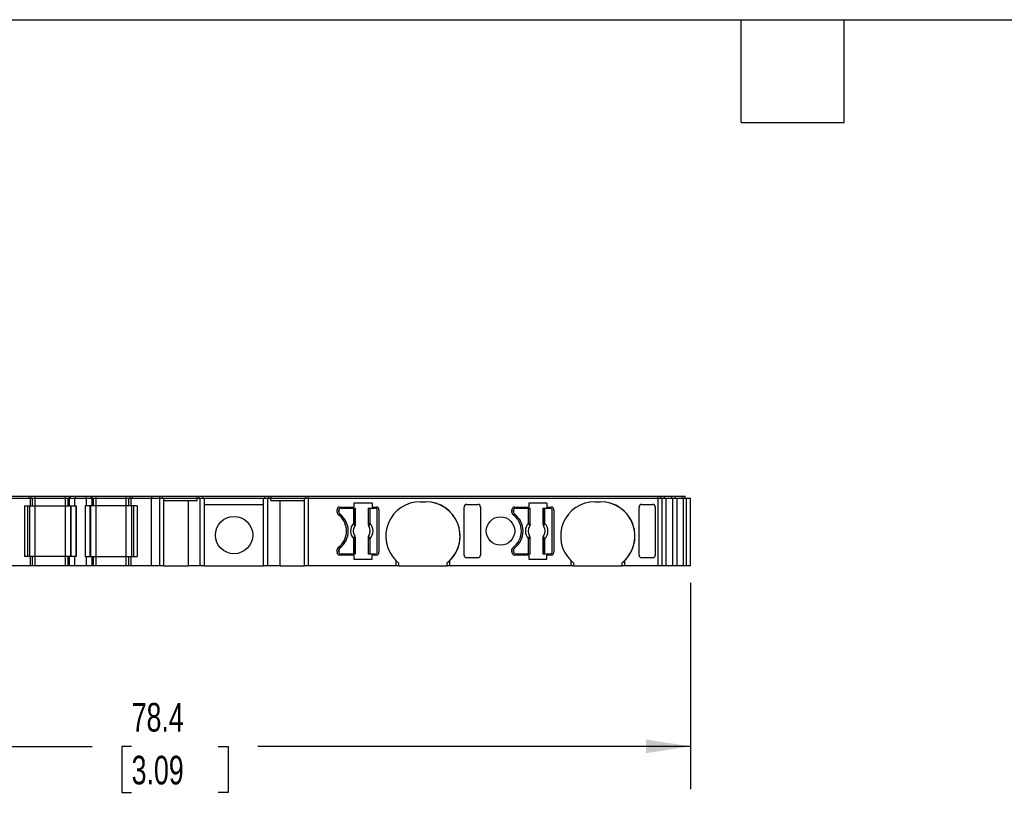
# Model space of a CAD drawing. Header units: millimetres. Extents: x 6 to 273, y 6 to 210.
# Tile 3 of 6: x 83 to 155, y 152 to 210. Entities that reach past the tile are written whole.
import ezdxf

# ---------------------------------------------------------------- set-up
doc = ezdxf.new("R2010")
doc.units = ezdxf.units.MM
doc.linetypes.add('SLD-Solid', pattern=[0])
doc.layers.add('DIMENSIONS', color=140, linetype='SLD-Solid', lineweight=25)
doc.layers.add('TEXT', color=140, linetype='SLD-Solid', lineweight=25)
doc.styles.add('SLDTEXTSTYLE0', font='TXT', dxfattribs={"width": 0.7})
doc.dimstyles.new('SLDDIMSTYLE0', dxfattribs={"dimtxt": 2.158008, "dimasz": 3.302, "dimexe": 0, "dimexo": 0.0625, "dimgap": 0.539502, "dimtad": 0, "dimtih": 1, "dimtoh": 1, "dimrnd": 1e-09, "dimzin": 12, "dimdsep": 46, "dimtxsty": 'SLDTEXTSTYLE0', "dimsah": 1, "dimcen": 0.09, "dimadec": 0, "dimazin": 3, "dimtfac": 1, "dimtofl": 0, "dimtmove": 0, "dimatfit": 3, "dimfxl": 0, "dimfrac": 2, "dimtolj": 1, "dimtzin": 12, "dimarcsym": 0})

# ---------------------------------------------------------------- blocks, each defined once
blk = doc.blocks.new('_D_4')
at = {"layer": 'DIMENSIONS'}
for p, q in [((53.798, 167.837), (53.798, 152.565)), ((132.161, 167.837), (132.161, 152.565)), ((53.798, 155.74), (87.872, 155.74)), ((90.795, 155.74), (90.071, 155.74)), ((90.071, 155.74), (90.071, 152.31)), ((97.208, 155.74), (97.933, 155.74)), ((97.933, 155.74), (97.933, 152.31)), ((132.161, 155.74), (100.132, 155.74)), ((90.071, 152.31), (90.795, 152.31)), ((97.933, 152.31), (97.208, 152.31))]:
    blk.add_line(p, q, dxfattribs=at)
for points in [[(53.798, 155.74), (57.1, 155.232), (57.1, 156.248)], [(132.161, 155.74), (128.859, 156.248), (128.859, 155.232)]]:
    blk.add_solid(points, dxfattribs=at)
at = {"layer": 'DIMENSIONS', "char_height": 2.1167, "attachment_point": 1, "style": 'SLDTEXTSTYLE0'}
for s, insert in [('78.4', (90.795, 158.952)), ('3.09', (90.795, 155.039))]:
    blk.add_mtext(s, dxfattribs=dict(at, insert=insert))

msp = doc.modelspace()

# ---------------------------------------------------------------- linework, layer by layer
for p, q in [((81.764, 174.257), (83.209, 174.257)), ((83.209, 174.107), (83.209, 174.257)), ((83.209, 174.107), (83.209, 174.257)), ((83.209, 174.257), (83.209, 174.257)), ((83.209, 174.257), (83.365, 174.257)), ((83.365, 174.107), (83.365, 174.257)), ((83.365, 174.257), (83.665, 174.257)), ((83.665, 174.107), (83.665, 174.257)), ((83.665, 174.257), (85.898, 174.257)), ((85.898, 174.107), (85.898, 174.257)), ((85.898, 174.257), (86.198, 174.257)), ((86.198, 174.107), (86.198, 174.257)), ((86.198, 174.257), (86.257, 174.257)), ((86.257, 174.107), (86.257, 174.257)), ((86.257, 174.257), (86.639, 174.257)), ((86.639, 174.107), (86.639, 174.257)), ((86.639, 174.257), (87.424, 174.257)), ((87.424, 174.107), (87.424, 174.257)), ((87.424, 174.257), (87.807, 174.257)), ((87.807, 174.107), (87.807, 174.257)), ((87.807, 174.257), (87.865, 174.257)), ((87.865, 174.107), (87.865, 174.257)), ((87.865, 174.257), (88.165, 174.257)), ((88.165, 174.107), (88.165, 174.257)), ((88.165, 174.257), (90.398, 174.257)), ((90.398, 174.107), (90.398, 174.257)), ((90.398, 174.257), (90.698, 174.257)), ((90.698, 174.107), (90.698, 174.257)), ((90.698, 174.257), (90.854, 174.257)), ((90.854, 174.107), (90.854, 174.257)), ((90.854, 174.257), (92.3, 174.257)), ((90.854, 174.107), (90.854, 174.257)), ((90.854, 174.257), (90.854, 174.257)), ((92.3, 174.107), (92.3, 174.257)), ((92.3, 174.257), (92.875, 174.257)), ((92.875, 174.107), (92.875, 174.257)), ((92.875, 174.257), (93.075, 174.257)), ((93.075, 174.107), (93.075, 174.257)), ((93.075, 174.257), (95.634, 174.257)), ((95.634, 174.107), (95.634, 174.257)), ((95.634, 174.257), (95.803, 174.257)), ((95.803, 174.107), (95.803, 174.257)), ((95.803, 174.257), (96.099, 174.257)), ((96.099, 174.107), (96.099, 174.257)), ((96.099, 174.257), (100.648, 174.257)), ((100.648, 174.107), (100.648, 174.257)), ((100.648, 174.257), (100.945, 174.257)), ((100.945, 174.107), (100.945, 174.257)), ((100.945, 174.257), (101.114, 174.257)), ((101.114, 174.107), (101.114, 174.257)), ((101.114, 174.257), (103.675, 174.257)), ((103.675, 174.107), (103.675, 174.257)), ((103.675, 174.257), (103.875, 174.257)), ((103.875, 174.107), (103.875, 174.257)), ((103.875, 174.257), (129.76, 174.257)), ((129.76, 174.107), (129.76, 174.257)), ((129.76, 174.257), (129.953, 174.257)), ((129.953, 174.107), (129.953, 174.257)), ((129.953, 174.257), (130.236, 174.257)), ((130.236, 174.107), (130.236, 174.257)), ((130.236, 174.257), (130.765, 174.257)), ((130.765, 174.107), (130.765, 174.257)), ((130.765, 174.257), (131.038, 174.257)), ((131.038, 174.107), (131.038, 174.257)), ((131.038, 174.257), (131.565, 174.257)), ((131.565, 174.107), (131.565, 174.257)), ((131.565, 174.257), (131.754, 174.257)), ((131.754, 174.107), (131.754, 174.257)), ((131.754, 174.257), (131.761, 174.257)), ((131.761, 174.107), (131.761, 174.257)), ((81.808, 174.107), (83.309, 174.107)), ((82.865, 173.557), (83.309, 173.557)), ((82.865, 173.557), (82.865, 169.807)), ((83.109, 169.807), (83.109, 173.557)), ((83.109, 169.807), (83.109, 173.557)), ((83.265, 169.807), (83.265, 173.557)), ((83.309, 173.557), (83.309, 174.107)), ((83.309, 173.557), (83.309, 174.107)), ((83.309, 174.107), (83.309, 174.107)), ((83.309, 174.107), (83.465, 174.107)), ((83.309, 173.557), (83.309, 173.557)), ((83.309, 173.557), (83.465, 173.557)), ((83.465, 173.557), (83.465, 174.107)), ((83.465, 174.107), (83.665, 174.107)), ((83.465, 173.557), (83.665, 173.557)), ((83.665, 173.557), (83.665, 174.107)), ((83.665, 174.107), (85.898, 174.107)), ((83.665, 169.807), (83.665, 173.557)), ((83.665, 173.557), (85.898, 173.557)), ((85.898, 173.557), (85.898, 174.107)), ((85.898, 174.107), (86.098, 174.107)), ((85.898, 169.807), (85.898, 173.557)), ((85.898, 173.557), (86.098, 173.557)), ((86.098, 173.557), (86.098, 174.107)), ((86.098, 174.107), (86.186, 174.107)), ((86.098, 173.557), (86.186, 173.557)), ((86.186, 173.557), (86.186, 174.107)), ((86.186, 174.107), (86.598, 174.107)), ((86.186, 173.557), (86.598, 173.557)), ((86.298, 169.807), (86.298, 173.557)), ((86.327, 169.807), (86.327, 173.557)), ((86.598, 173.557), (86.598, 174.107)), ((86.598, 174.107), (87.465, 174.107)), ((86.598, 173.557), (86.698, 173.557)), ((86.681, 169.807), (86.681, 173.557)), ((86.698, 173.557), (86.698, 169.807)), ((87.365, 173.557), (87.365, 169.807)), ((87.465, 173.557), (87.365, 173.557)), ((87.382, 169.807), (87.382, 173.557)), ((87.465, 173.557), (87.465, 174.107)), ((87.465, 174.107), (87.877, 174.107)), ((87.877, 173.557), (87.465, 173.557)), ((87.736, 169.807), (87.736, 173.557)), ((87.765, 169.807), (87.765, 173.557)), ((87.877, 173.557), (87.877, 174.107)), ((87.877, 174.107), (87.965, 174.107)), ((87.965, 173.557), (87.877, 173.557)), ((87.965, 173.557), (87.965, 174.107)), ((87.965, 174.107), (88.165, 174.107)), ((88.165, 173.557), (87.965, 173.557)), ((88.165, 173.557), (88.165, 174.107)), ((88.165, 174.107), (90.398, 174.107)), ((88.165, 169.807), (88.165, 173.557)), ((90.398, 173.557), (88.165, 173.557)), ((90.398, 173.557), (90.398, 174.107)), ((90.398, 174.107), (90.598, 174.107)), ((90.398, 169.807), (90.398, 173.557)), ((90.598, 173.557), (90.398, 173.557)), ((90.598, 173.557), (90.598, 174.107)), ((90.598, 174.107), (90.754, 174.107)), ((90.754, 173.557), (90.598, 173.557)), ((90.754, 173.557), (90.754, 174.107)), ((90.754, 174.107), (92.255, 174.107)), ((90.754, 173.557), (90.754, 174.107)), ((90.754, 174.107), (90.754, 174.107)), ((91.198, 173.557), (90.754, 173.557)), ((90.754, 173.557), (90.754, 173.557)), ((90.798, 169.807), (90.798, 173.557)), ((90.954, 169.807), (90.954, 173.557)), ((90.954, 169.807), (90.954, 173.557)), ((91.198, 173.557), (91.198, 169.807)), ((92.255, 169.107), (92.255, 174.107)), ((92.255, 174.107), (92.875, 174.107)), ((92.875, 169.107), (92.875, 174.107)), ((92.875, 174.107), (93.175, 174.107)), ((93.175, 169.107), (93.175, 174.107)), ((93.175, 174.107), (95.649, 174.107)), ((93.175, 173.957), (95.649, 173.957)), ((94.966, 173.957), (94.966, 169.107)), ((95.649, 173.957), (95.649, 174.107)), ((95.649, 174.107), (95.875, 174.107)), ((95.875, 169.107), (95.875, 174.107)), ((95.875, 174.107), (96.199, 174.107)), ((96.199, 169.107), (96.199, 174.107)), ((96.199, 174.107), (100.548, 174.107)), ((96.199, 173.657), (100.548, 173.657)), ((100.548, 169.107), (100.548, 174.107)), ((100.548, 174.107), (100.873, 174.107)), ((100.873, 169.107), (100.873, 174.107)), ((100.873, 174.107), (101.099, 174.107)), ((101.099, 173.957), (101.099, 174.107)), ((101.099, 174.107), (103.575, 174.107)), ((101.099, 173.957), (103.575, 173.957)), ((101.782, 169.107), (101.782, 173.957)), ((103.575, 169.107), (103.575, 174.107)), ((103.575, 174.107), (103.875, 174.107)), ((103.875, 169.107), (103.875, 174.107)), ((103.875, 174.107), (129.76, 174.107)), ((106.199, 173.457), (107.249, 173.457)), ((108.589, 173.757), (107.249, 173.757)), ((107.249, 173.757), (107.249, 173.457)), ((108.589, 173.757), (108.589, 173.457)), ((108.589, 173.457), (108.899, 173.457)), ((112.149, 173.857), (112.549, 173.857)), ((115.399, 169.908), (115.399, 173.456)), ((115.599, 173.657), (116.407, 173.657)), ((116.607, 173.474), (116.607, 173.456)), ((116.607, 173.474), (116.607, 169.89)), ((116.607, 173.456), (116.607, 169.908)), ((119.139, 173.457), (120.189, 173.457)), ((121.529, 173.757), (120.189, 173.757)), ((120.189, 173.757), (120.189, 173.457)), ((121.529, 173.757), (121.529, 173.457)), ((121.529, 173.457), (121.839, 173.457)), ((125.089, 173.857), (125.489, 173.857)), ((128.339, 169.908), (128.339, 173.456)), ((128.539, 173.657), (129.347, 173.657)), ((129.547, 173.474), (129.547, 173.456)), ((129.547, 173.474), (129.547, 169.89)), ((129.547, 173.456), (129.547, 169.908)), ((129.76, 169.107), (129.76, 174.107)), ((129.76, 174.107), (130.049, 174.107)), ((130.049, 169.107), (130.049, 174.107)), ((130.049, 174.107), (130.351, 174.107)), ((130.351, 169.107), (130.351, 174.107)), ((130.351, 174.107), (130.843, 174.107)), ((130.843, 169.107), (130.843, 174.107)), ((130.843, 174.107), (131.153, 174.107)), ((131.153, 169.107), (131.153, 174.107)), ((131.153, 174.107), (131.643, 174.107)), ((131.643, 169.107), (131.643, 174.107)), ((131.643, 174.107), (131.851, 174.107)), ((131.851, 169.107), (131.851, 174.107)), ((131.851, 174.107), (131.861, 174.107)), ((131.861, 169.107), (131.861, 174.107)), ((131.861, 174.107), (132.161, 174.107)), ((132.161, 169.107), (132.161, 174.107)), ((105.999, 173.057), (105.999, 173.257)), ((106.124, 173.232), (106.124, 173.082)), ((106.124, 173.232), (106.124, 173.232)), ((106.124, 173.082), (106.124, 173.232)), ((106.124, 173.082), (106.124, 173.082)), ((106.204, 172.922), (106.204, 172.922)), ((106.274, 173.382), (107.232, 173.382)), ((107.232, 172.269), (107.232, 173.382)), ((107.232, 173.382), (107.332, 173.382)), ((107.332, 173.382), (107.332, 172.269)), ((107.332, 173.382), (107.341, 173.382)), ((107.341, 172.158), (107.341, 173.382)), ((108.306, 173.382), (108.306, 172.158)), ((108.306, 173.382), (108.316, 173.382)), ((108.316, 172.269), (108.316, 173.382)), ((108.316, 173.382), (108.415, 173.382)), ((108.415, 173.382), (108.415, 172.269)), ((108.415, 173.382), (108.824, 173.382)), ((108.974, 170.132), (108.974, 173.232)), ((109.099, 173.257), (109.099, 170.107)), ((109.099, 173.257), (109.099, 173.257)), ((109.099, 173.257), (109.099, 170.107)), ((118.939, 173.057), (118.939, 173.257)), ((119.064, 173.232), (119.064, 173.082)), ((119.064, 173.232), (119.064, 173.232)), ((119.064, 173.082), (119.064, 173.232)), ((119.064, 173.082), (119.064, 173.082)), ((119.144, 172.922), (119.144, 172.922)), ((119.214, 173.382), (120.172, 173.382)), ((120.172, 172.269), (120.172, 173.382)), ((120.172, 173.382), (120.272, 173.382)), ((120.272, 173.382), (120.272, 172.269)), ((120.272, 173.382), (120.281, 173.382)), ((120.281, 172.158), (120.281, 173.382)), ((121.246, 173.382), (121.246, 172.158)), ((121.246, 173.382), (121.256, 173.382)), ((121.256, 172.269), (121.256, 173.382)), ((121.256, 173.382), (121.355, 173.382)), ((121.355, 173.382), (121.355, 172.269)), ((121.355, 173.382), (121.764, 173.382)), ((121.914, 170.132), (121.914, 173.232)), ((122.039, 173.257), (122.039, 170.107)), ((122.039, 173.257), (122.039, 173.257)), ((122.039, 173.257), (122.039, 170.107)), ((107.232, 172.269), (107.332, 172.269)), ((108.316, 172.269), (108.415, 172.269)), ((120.172, 172.269), (120.272, 172.269)), ((121.256, 172.269), (121.355, 172.269)), ((107.232, 169.982), (107.232, 171.095)), ((107.332, 171.095), (107.232, 171.095)), ((107.332, 171.095), (107.332, 169.982)), ((107.341, 169.982), (107.341, 171.206)), ((108.306, 171.206), (108.306, 169.982)), ((108.316, 169.982), (108.316, 171.095)), ((108.415, 171.095), (108.316, 171.095)), ((108.415, 171.095), (108.415, 169.982)), ((120.172, 169.982), (120.172, 171.095)), ((120.272, 171.095), (120.172, 171.095)), ((120.272, 171.095), (120.272, 169.982)), ((120.281, 169.982), (120.281, 171.206)), ((121.246, 171.206), (121.246, 169.982)), ((121.256, 169.982), (121.256, 171.095)), ((121.355, 171.095), (121.256, 171.095)), ((121.355, 171.095), (121.355, 169.982)), ((83.309, 169.807), (82.865, 169.807)), ((83.309, 169.107), (83.309, 169.807)), ((83.309, 169.107), (83.309, 169.807)), ((83.309, 169.807), (83.309, 169.807)), ((83.465, 169.807), (83.309, 169.807)), ((83.465, 169.107), (83.465, 169.807)), ((83.665, 169.807), (83.465, 169.807)), ((83.665, 169.107), (83.665, 169.807)), ((85.898, 169.807), (83.665, 169.807)), ((85.898, 169.107), (85.898, 169.807)), ((86.098, 169.807), (85.898, 169.807)), ((86.098, 169.107), (86.098, 169.807)), ((86.186, 169.807), (86.098, 169.807)), ((86.186, 169.107), (86.186, 169.807)), ((86.598, 169.807), (86.186, 169.807)), ((86.598, 169.107), (86.598, 169.807)), ((86.698, 169.807), (86.598, 169.807)), ((87.365, 169.807), (87.465, 169.807)), ((87.465, 169.107), (87.465, 169.807)), ((87.465, 169.807), (87.877, 169.807)), ((87.877, 169.107), (87.877, 169.807)), ((87.877, 169.807), (87.965, 169.807)), ((87.965, 169.107), (87.965, 169.807)), ((87.965, 169.807), (88.165, 169.807)), ((88.165, 169.107), (88.165, 169.807)), ((88.165, 169.807), (90.398, 169.807)), ((90.398, 169.107), (90.398, 169.807)), ((90.398, 169.807), (90.598, 169.807)), ((90.598, 169.107), (90.598, 169.807)), ((90.598, 169.807), (90.754, 169.807)), ((90.754, 169.107), (90.754, 169.807)), ((90.754, 169.807), (91.198, 169.807)), ((90.754, 169.107), (90.754, 169.807)), ((90.754, 169.807), (90.754, 169.807)), ((105.999, 170.107), (105.999, 170.307)), ((106.124, 170.282), (106.124, 170.132)), ((106.124, 170.282), (106.124, 170.282)), ((106.124, 170.132), (106.124, 170.282)), ((106.124, 170.132), (106.124, 170.132)), ((107.249, 169.907), (106.199, 169.907)), ((106.204, 170.442), (106.204, 170.442)), ((107.232, 169.982), (106.274, 169.982)), ((107.332, 169.982), (107.232, 169.982)), ((107.249, 169.907), (107.249, 169.607)), ((107.341, 169.982), (107.332, 169.982)), ((108.316, 169.982), (108.306, 169.982)), ((108.415, 169.982), (108.316, 169.982)), ((108.824, 169.982), (108.415, 169.982)), ((108.589, 169.607), (108.589, 169.907)), ((108.899, 169.907), (108.589, 169.907)), ((109.099, 170.107), (109.099, 170.107)), ((116.607, 169.908), (116.607, 169.89)), ((118.939, 170.107), (118.939, 170.307)), ((119.064, 170.282), (119.064, 170.132)), ((119.064, 170.282), (119.064, 170.282)), ((119.064, 170.132), (119.064, 170.282)), ((119.064, 170.132), (119.064, 170.132)), ((120.189, 169.907), (119.139, 169.907)), ((119.144, 170.442), (119.144, 170.442)), ((120.172, 169.982), (119.214, 169.982)), ((120.272, 169.982), (120.172, 169.982)), ((120.189, 169.907), (120.189, 169.607)), ((120.281, 169.982), (120.272, 169.982)), ((121.256, 169.982), (121.246, 169.982)), ((121.355, 169.982), (121.256, 169.982)), ((121.764, 169.982), (121.355, 169.982)), ((121.529, 169.607), (121.529, 169.907)), ((121.839, 169.907), (121.529, 169.907)), ((122.039, 170.107), (122.039, 170.107)), ((129.547, 169.908), (129.547, 169.89)), ((83.309, 169.107), (81.808, 169.107)), ((83.309, 169.107), (83.309, 169.107)), ((83.465, 169.107), (83.309, 169.107)), ((83.665, 169.107), (83.465, 169.107)), ((85.898, 169.107), (83.665, 169.107)), ((86.098, 169.107), (85.898, 169.107)), ((86.186, 169.107), (86.098, 169.107)), ((86.598, 169.107), (86.186, 169.107)), ((87.465, 169.107), (86.598, 169.107)), ((87.877, 169.107), (87.465, 169.107)), ((87.965, 169.107), (87.877, 169.107)), ((88.165, 169.107), (87.965, 169.107)), ((90.398, 169.107), (88.165, 169.107)), ((90.598, 169.107), (90.398, 169.107)), ((90.754, 169.107), (90.598, 169.107)), ((92.255, 169.107), (90.754, 169.107)), ((90.754, 169.107), (90.754, 169.107)), ((92.875, 169.107), (92.255, 169.107)), ((93.175, 169.107), (92.875, 169.107)), ((93.175, 169.107), (94.966, 169.107)), ((95.875, 169.107), (94.966, 169.107)), ((96.199, 169.107), (95.875, 169.107)), ((96.199, 169.107), (100.548, 169.107)), ((100.873, 169.107), (100.548, 169.107)), ((101.782, 169.107), (100.873, 169.107)), ((101.782, 169.107), (103.575, 169.107)), ((103.875, 169.107), (103.575, 169.107)), ((110.349, 169.107), (103.875, 169.107)), ((107.249, 169.607), (108.589, 169.607)), ((110.349, 169.501), (110.349, 169.107)), ((110.549, 169.107), (110.349, 169.107)), ((110.549, 169.321), (110.549, 169.107)), ((110.549, 169.107), (114.149, 169.107)), ((114.149, 169.107), (114.149, 169.321)), ((114.349, 169.107), (114.149, 169.107)), ((114.349, 169.107), (114.349, 169.501)), ((123.289, 169.107), (114.349, 169.107)), ((116.407, 169.707), (115.599, 169.707)), ((120.189, 169.607), (121.529, 169.607)), ((123.289, 169.501), (123.289, 169.107)), ((123.489, 169.107), (123.289, 169.107)), ((123.489, 169.321), (123.489, 169.107)), ((123.489, 169.107), (127.089, 169.107)), ((127.089, 169.107), (127.089, 169.321)), ((127.289, 169.107), (127.089, 169.107)), ((127.289, 169.107), (127.289, 169.501)), ((129.76, 169.107), (127.289, 169.107)), ((129.347, 169.707), (128.539, 169.707)), ((130.049, 169.107), (129.76, 169.107)), ((130.351, 169.107), (130.049, 169.107)), ((130.843, 169.107), (130.351, 169.107)), ((131.153, 169.107), (130.843, 169.107)), ((131.643, 169.107), (131.153, 169.107)), ((131.851, 169.107), (131.643, 169.107)), ((131.861, 169.107), (131.851, 169.107)), ((132.161, 169.107), (131.861, 169.107))]:
    msp.add_line(p, q)
at = {"flags": 128}
for points in [[(107.305, 172.044), (107.304, 172.045), (107.304, 172.045)], [(107.335, 172.161), (107.338, 172.159), (107.341, 172.158)], [(108.306, 172.158), (108.31, 172.16), (108.313, 172.161)], [(108.344, 172.045), (108.343, 172.045), (108.342, 172.044)], [(120.245, 172.044), (120.244, 172.045), (120.244, 172.045)], [(120.275, 172.161), (120.278, 172.159), (120.281, 172.158)], [(121.246, 172.158), (121.25, 172.16), (121.253, 172.161)], [(121.284, 172.045), (121.283, 172.045), (121.282, 172.044)], [(107.304, 171.319), (107.305, 171.319), (107.305, 171.32)], [(108.342, 171.32), (108.343, 171.319), (108.344, 171.319)], [(120.244, 171.319), (120.245, 171.319), (120.245, 171.32)], [(121.282, 171.32), (121.283, 171.319), (121.284, 171.319)], [(107.341, 171.206), (107.337, 171.204), (107.335, 171.203)], [(108.313, 171.203), (108.309, 171.205), (108.306, 171.206)], [(120.281, 171.206), (120.277, 171.204), (120.275, 171.203)], [(121.253, 171.203), (121.249, 171.205), (121.246, 171.206)]]:
    msp.add_lwpolyline(points, dxfattribs=at)
for centre, radius in [((98.374, 171.382), 1.381), ((118.089, 171.682), 1.05)]:
    msp.add_circle(centre, radius)
for centre, radius, start, end in [((106.199, 173.257), 0.2, 90, 180), ((108.899, 173.257), 0.2, 0, 90), ((108.899, 173.257), 0.2, 0, 90.00007), ((112.149, 171.307), 2.55, 90.00001, 225.09912), ((112.549, 171.307), 2.55, 314.90086, 90), ((112.549, 171.307), 2.55, 308.86227, 90), ((119.139, 173.257), 0.2, 90, 180), ((121.839, 173.257), 0.2, 0, 90), ((121.839, 173.257), 0.2, 0, 90.00007), ((125.089, 171.307), 2.55, 90.00001, 225.09912), ((125.489, 171.307), 2.55, 314.90086, 90), ((125.489, 171.307), 2.55, 308.86227, 90), ((106.199, 173.057), 0.2, 180, 233.96812), ((105.199, 171.682), 1.5, 306.03188, 53.96812), ((106.274, 173.232), 0.15, 90, 180), ((106.274, 173.232), 0.15, 90.00003, 180), ((106.324, 173.082), 0.2, 180, 233.1301), ((106.324, 173.082), 0.2, 180, 233.13009), ((105.274, 171.682), 1.55, 306.8699, 53.1301), ((105.274, 171.682), 1.55, 306.8699, 53.1301), ((108.824, 173.232), 0.15, 0, 90), ((119.139, 173.057), 0.2, 180, 233.96812), ((118.139, 171.682), 1.5, 306.03188, 53.96812), ((119.214, 173.232), 0.15, 90, 180), ((119.214, 173.232), 0.15, 90.00003, 180), ((119.264, 173.082), 0.2, 180, 233.1301), ((119.264, 173.082), 0.2, 180, 233.13009), ((118.214, 171.682), 1.55, 306.8699, 53.1301), ((118.214, 171.682), 1.55, 306.8699, 53.1301), ((121.764, 173.232), 0.15, 0, 90), ((107.824, 171.682), 0.833, 135.23629, 224.76371), ((107.824, 171.682), 0.634, 145.08334, 214.91666), ((107.824, 171.682), 0.633, 145.05032, 214.94968), ((107.27, 172.175), 0.066, 289.96147, 346.89453), ((108.377, 172.175), 0.066, 193.10547, 250.03853), ((107.824, 171.682), 0.633, 325.05032, 34.94968), ((107.824, 171.682), 0.634, 325.08334, 34.91666), ((107.824, 171.682), 0.833, 315.23629, 44.76371), ((120.764, 171.682), 0.833, 135.23629, 224.76371), ((120.764, 171.682), 0.634, 145.08334, 214.91666), ((120.764, 171.682), 0.633, 145.05032, 214.94968), ((120.21, 172.175), 0.066, 289.96147, 346.89453), ((121.317, 172.175), 0.066, 193.10547, 250.03853), ((120.764, 171.682), 0.633, 325.05032, 34.94968), ((120.764, 171.682), 0.634, 325.08334, 34.91666), ((120.764, 171.682), 0.833, 315.23629, 44.76371), ((107.27, 171.188), 0.066, 13.10547, 70.03853), ((108.377, 171.188), 0.066, 109.96147, 166.89453), ((120.21, 171.188), 0.066, 13.10547, 70.03853), ((121.317, 171.188), 0.066, 109.96147, 166.89453), ((106.199, 170.307), 0.2, 126.03188, 180), ((106.199, 170.107), 0.2, 180, 270), ((106.324, 170.282), 0.2, 126.8699, 180), ((106.324, 170.282), 0.2, 126.86991, 180), ((106.274, 170.132), 0.15, 180, 270), ((106.274, 170.132), 0.15, 180, 270), ((108.824, 170.132), 0.15, 270, 0), ((108.899, 170.107), 0.2, 270, 0), ((108.899, 170.107), 0.2, 270, 0), ((119.139, 170.307), 0.2, 126.03188, 180), ((119.139, 170.107), 0.2, 180, 270), ((119.264, 170.282), 0.2, 126.8699, 180), ((119.264, 170.282), 0.2, 126.86991, 180), ((119.214, 170.132), 0.15, 180, 270), ((119.214, 170.132), 0.15, 180, 270), ((121.764, 170.132), 0.15, 270, 0), ((121.839, 170.107), 0.2, 270, 0), ((121.839, 170.107), 0.2, 270, 0)]:
    msp.add_arc(centre, radius, start, end)
for points, knots in [([(115.599, 173.657), (115.551, 173.657), (115.496, 173.637), (115.418, 173.559), (115.399, 173.504), (115.399, 173.456)], [0, 0, 0, 0, 0.5, 0.5, 1, 1, 1, 1]), ([(116.607, 173.456), (116.607, 173.504), (116.588, 173.559), (116.51, 173.637), (116.454, 173.657), (116.407, 173.657)], [0, 0, 0, 0, 0.5, 0.5, 1, 1, 1, 1]), ([(128.539, 173.657), (128.491, 173.657), (128.436, 173.637), (128.358, 173.559), (128.339, 173.504), (128.339, 173.456)], [0, 0, 0, 0, 0.5, 0.5, 1, 1, 1, 1]), ([(129.547, 173.456), (129.547, 173.504), (129.528, 173.559), (129.45, 173.637), (129.394, 173.657), (129.347, 173.657)], [0, 0, 0, 0, 0.5, 0.5, 1, 1, 1, 1]), ([(107.335, 172.161), (107.334, 172.144), (107.333, 172.103), (107.315, 172.067), (107.304, 172.045)], [0, 0, 0, 0, 0.389276, 1, 1, 1, 1]), ([(107.305, 172.044), (107.309, 172.05), (107.312, 172.055), (107.316, 172.061), (107.319, 172.066), (107.322, 172.072), (107.324, 172.078), (107.327, 172.084), (107.329, 172.09), (107.331, 172.096), (107.332, 172.099), (107.333, 172.102), (107.334, 172.105), (107.336, 172.112), (107.337, 172.118), (107.338, 172.124), (107.339, 172.127), (107.339, 172.131), (107.34, 172.134), (107.341, 172.142), (107.341, 172.15), (107.341, 172.158)], [0, 0, 0, 0, 0.0000193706, 0.0000193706, 0.0000193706, 0.0000387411, 0.0000387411, 0.0000387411, 0.0000581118, 0.0000581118, 0.0000581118, 0.0000677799, 0.0000677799, 0.0000677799, 0.0000871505, 0.0000871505, 0.0000871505, 0.0000968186, 0.0000968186, 0.0000968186, 0.0001214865, 0.0001214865, 0.0001214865, 0.0001214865]), ([(108.306, 172.158), (108.306, 172.152), (108.306, 172.146), (108.307, 172.139), (108.308, 172.133), (108.309, 172.126), (108.31, 172.12), (108.311, 172.114), (108.313, 172.107), (108.315, 172.101), (108.315, 172.098), (108.316, 172.095), (108.318, 172.092), (108.32, 172.086), (108.322, 172.08), (108.325, 172.074), (108.326, 172.071), (108.328, 172.068), (108.329, 172.065), (108.333, 172.058), (108.337, 172.051), (108.342, 172.044)], [0, 0, 0, 0, 0.0000193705, 0.0000193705, 0.0000193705, 0.0000387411, 0.0000387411, 0.0000387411, 0.0000581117, 0.0000581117, 0.0000581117, 0.0000677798, 0.0000677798, 0.0000677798, 0.0000871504, 0.0000871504, 0.0000871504, 0.0000968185, 0.0000968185, 0.0000968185, 0.0001214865, 0.0001214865, 0.0001214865, 0.0001214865]), ([(108.354, 172.113), (108.351, 172.106), (108.344, 172.089), (108.339, 172.065), (108.342, 172.052), (108.344, 172.045)], [0, 0, 0, 0, 0.265902, 0.599333, 1, 1, 1, 1]), ([(108.415, 172.269), (108.41, 172.254), (108.4, 172.225), (108.384, 172.183), (108.369, 172.144), (108.359, 172.123), (108.354, 172.113)], [0, 0, 0, 0, 0.251221, 0.500849, 0.763425, 1, 1, 1, 1]), ([(120.275, 172.161), (120.274, 172.144), (120.273, 172.103), (120.255, 172.067), (120.244, 172.045)], [0, 0, 0, 0, 0.389276, 1, 1, 1, 1]), ([(120.245, 172.044), (120.249, 172.05), (120.252, 172.055), (120.256, 172.061), (120.259, 172.066), (120.262, 172.072), (120.264, 172.078), (120.267, 172.084), (120.269, 172.09), (120.271, 172.096), (120.272, 172.099), (120.273, 172.102), (120.274, 172.105), (120.276, 172.112), (120.277, 172.118), (120.278, 172.124), (120.279, 172.127), (120.279, 172.131), (120.28, 172.134), (120.281, 172.142), (120.281, 172.15), (120.281, 172.158)], [0, 0, 0, 0, 0.0000193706, 0.0000193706, 0.0000193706, 0.0000387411, 0.0000387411, 0.0000387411, 0.0000581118, 0.0000581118, 0.0000581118, 0.0000677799, 0.0000677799, 0.0000677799, 0.0000871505, 0.0000871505, 0.0000871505, 0.0000968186, 0.0000968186, 0.0000968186, 0.0001214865, 0.0001214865, 0.0001214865, 0.0001214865]), ([(121.246, 172.158), (121.246, 172.152), (121.246, 172.146), (121.247, 172.139), (121.248, 172.133), (121.249, 172.126), (121.25, 172.12), (121.251, 172.114), (121.253, 172.107), (121.255, 172.101), (121.255, 172.098), (121.256, 172.095), (121.258, 172.092), (121.26, 172.086), (121.262, 172.08), (121.265, 172.074), (121.266, 172.071), (121.268, 172.068), (121.269, 172.065), (121.273, 172.058), (121.277, 172.051), (121.282, 172.044)], [0, 0, 0, 0, 0.0000193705, 0.0000193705, 0.0000193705, 0.0000387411, 0.0000387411, 0.0000387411, 0.0000581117, 0.0000581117, 0.0000581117, 0.0000677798, 0.0000677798, 0.0000677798, 0.0000871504, 0.0000871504, 0.0000871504, 0.0000968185, 0.0000968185, 0.0000968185, 0.0001214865, 0.0001214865, 0.0001214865, 0.0001214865]), ([(121.294, 172.113), (121.291, 172.106), (121.284, 172.089), (121.279, 172.065), (121.282, 172.052), (121.284, 172.045)], [0, 0, 0, 0, 0.265902, 0.599333, 1, 1, 1, 1]), ([(121.355, 172.269), (121.35, 172.254), (121.34, 172.225), (121.324, 172.183), (121.309, 172.144), (121.299, 172.123), (121.294, 172.113)], [0, 0, 0, 0, 0.251221, 0.500849, 0.763425, 1, 1, 1, 1]), ([(107.232, 171.095), (107.237, 171.11), (107.247, 171.139), (107.263, 171.181), (107.279, 171.22), (107.288, 171.241), (107.293, 171.25)], [0, 0, 0, 0, 0.251221, 0.500849, 0.763425, 1, 1, 1, 1]), ([(107.293, 171.25), (107.296, 171.258), (107.303, 171.275), (107.308, 171.299), (107.305, 171.312), (107.304, 171.319)], [0, 0, 0, 0, 0.265902, 0.599333, 1, 1, 1, 1]), ([(107.341, 171.206), (107.341, 171.212), (107.341, 171.218), (107.34, 171.225), (107.34, 171.231), (107.339, 171.238), (107.337, 171.244), (107.336, 171.25), (107.335, 171.257), (107.333, 171.263), (107.332, 171.266), (107.331, 171.269), (107.33, 171.272), (107.328, 171.278), (107.325, 171.284), (107.322, 171.29), (107.321, 171.293), (107.32, 171.296), (107.318, 171.299), (107.314, 171.306), (107.31, 171.313), (107.305, 171.32)], [0, 0, 0, 0, 0.0000193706, 0.0000193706, 0.0000193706, 0.0000387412, 0.0000387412, 0.0000387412, 0.0000581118, 0.0000581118, 0.0000581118, 0.0000677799, 0.0000677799, 0.0000677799, 0.0000871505, 0.0000871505, 0.0000871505, 0.0000968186, 0.0000968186, 0.0000968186, 0.0001214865, 0.0001214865, 0.0001214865, 0.0001214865]), ([(108.342, 171.32), (108.338, 171.314), (108.335, 171.309), (108.332, 171.303), (108.329, 171.298), (108.326, 171.292), (108.323, 171.286), (108.32, 171.28), (108.318, 171.274), (108.316, 171.268), (108.315, 171.265), (108.314, 171.262), (108.313, 171.259), (108.312, 171.252), (108.31, 171.246), (108.309, 171.24), (108.309, 171.237), (108.308, 171.233), (108.308, 171.23), (108.307, 171.222), (108.306, 171.214), (108.306, 171.206)], [0, 0, 0, 0, 0.0000193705, 0.0000193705, 0.0000193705, 0.0000387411, 0.0000387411, 0.0000387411, 0.0000581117, 0.0000581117, 0.0000581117, 0.0000677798, 0.0000677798, 0.0000677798, 0.0000871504, 0.0000871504, 0.0000871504, 0.0000968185, 0.0000968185, 0.0000968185, 0.0001214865, 0.0001214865, 0.0001214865, 0.0001214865]), ([(108.313, 171.203), (108.313, 171.22), (108.314, 171.261), (108.332, 171.297), (108.344, 171.319)], [0, 0, 0, 0, 0.389276, 1, 1, 1, 1]), ([(120.172, 171.095), (120.177, 171.11), (120.187, 171.139), (120.203, 171.181), (120.219, 171.22), (120.228, 171.241), (120.233, 171.25)], [0, 0, 0, 0, 0.251221, 0.500849, 0.763425, 1, 1, 1, 1]), ([(120.233, 171.25), (120.236, 171.258), (120.243, 171.275), (120.248, 171.299), (120.245, 171.312), (120.244, 171.319)], [0, 0, 0, 0, 0.265902, 0.599333, 1, 1, 1, 1]), ([(120.281, 171.206), (120.281, 171.212), (120.281, 171.218), (120.28, 171.225), (120.28, 171.231), (120.279, 171.238), (120.277, 171.244), (120.276, 171.25), (120.275, 171.257), (120.273, 171.263), (120.272, 171.266), (120.271, 171.269), (120.27, 171.272), (120.268, 171.278), (120.265, 171.284), (120.262, 171.29), (120.261, 171.293), (120.26, 171.296), (120.258, 171.299), (120.254, 171.306), (120.25, 171.313), (120.245, 171.32)], [0, 0, 0, 0, 0.0000193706, 0.0000193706, 0.0000193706, 0.0000387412, 0.0000387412, 0.0000387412, 0.0000581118, 0.0000581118, 0.0000581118, 0.0000677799, 0.0000677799, 0.0000677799, 0.0000871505, 0.0000871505, 0.0000871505, 0.0000968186, 0.0000968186, 0.0000968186, 0.0001214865, 0.0001214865, 0.0001214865, 0.0001214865]), ([(121.282, 171.32), (121.278, 171.314), (121.275, 171.309), (121.272, 171.303), (121.269, 171.298), (121.266, 171.292), (121.263, 171.286), (121.26, 171.28), (121.258, 171.274), (121.256, 171.268), (121.255, 171.265), (121.254, 171.262), (121.253, 171.259), (121.252, 171.252), (121.25, 171.246), (121.249, 171.24), (121.249, 171.237), (121.248, 171.233), (121.248, 171.23), (121.247, 171.222), (121.246, 171.214), (121.246, 171.206)], [0, 0, 0, 0, 0.0000193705, 0.0000193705, 0.0000193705, 0.0000387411, 0.0000387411, 0.0000387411, 0.0000581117, 0.0000581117, 0.0000581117, 0.0000677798, 0.0000677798, 0.0000677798, 0.0000871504, 0.0000871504, 0.0000871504, 0.0000968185, 0.0000968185, 0.0000968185, 0.0001214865, 0.0001214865, 0.0001214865, 0.0001214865]), ([(121.253, 171.203), (121.253, 171.22), (121.254, 171.261), (121.272, 171.297), (121.284, 171.319)], [0, 0, 0, 0, 0.389276, 1, 1, 1, 1]), ([(115.399, 169.908), (115.399, 169.86), (115.418, 169.805), (115.496, 169.727), (115.551, 169.707), (115.599, 169.707)], [0, 0, 0, 0, 0.5, 0.5, 1, 1, 1, 1]), ([(116.407, 169.707), (116.454, 169.707), (116.51, 169.727), (116.588, 169.805), (116.607, 169.86), (116.607, 169.908)], [0, 0, 0, 0, 0.5, 0.5, 1, 1, 1, 1]), ([(128.339, 169.908), (128.339, 169.86), (128.358, 169.805), (128.436, 169.727), (128.491, 169.707), (128.539, 169.707)], [0, 0, 0, 0, 0.5, 0.5, 1, 1, 1, 1]), ([(129.347, 169.707), (129.394, 169.707), (129.45, 169.727), (129.528, 169.805), (129.547, 169.86), (129.547, 169.908)], [0, 0, 0, 0, 0.5, 0.5, 1, 1, 1, 1])]:
    msp.add_open_spline(points, degree=3, knots=knots)
for points in [[(107.232, 172.269), (107.251, 172.212), (107.273, 172.155), (107.293, 172.113)], [(107.293, 172.113), (107.307, 172.083), (107.31, 172.06), (107.304, 172.045)], [(107.332, 172.269), (107.332, 172.23), (107.332, 172.191), (107.335, 172.161)], [(108.313, 172.161), (108.311, 172.117), (108.323, 172.077), (108.344, 172.045)], [(108.313, 172.161), (108.315, 172.191), (108.316, 172.23), (108.316, 172.269)], [(120.172, 172.269), (120.191, 172.212), (120.213, 172.155), (120.233, 172.113)], [(120.233, 172.113), (120.247, 172.083), (120.25, 172.06), (120.244, 172.045)], [(120.272, 172.269), (120.272, 172.23), (120.272, 172.191), (120.275, 172.161)], [(121.253, 172.161), (121.251, 172.117), (121.263, 172.077), (121.284, 172.045)], [(121.253, 172.161), (121.255, 172.191), (121.256, 172.23), (121.256, 172.269)], [(107.335, 171.203), (107.336, 171.247), (107.324, 171.286), (107.304, 171.319)], [(108.354, 171.25), (108.34, 171.281), (108.337, 171.304), (108.344, 171.319)], [(108.415, 171.095), (108.396, 171.152), (108.374, 171.209), (108.354, 171.25)], [(120.275, 171.203), (120.276, 171.247), (120.264, 171.286), (120.244, 171.319)], [(121.294, 171.25), (121.28, 171.281), (121.277, 171.304), (121.284, 171.319)], [(121.355, 171.095), (121.336, 171.152), (121.314, 171.209), (121.294, 171.25)], [(107.335, 171.203), (107.332, 171.173), (107.332, 171.134), (107.332, 171.095)], [(108.316, 171.095), (108.316, 171.134), (108.315, 171.173), (108.313, 171.203)], [(120.275, 171.203), (120.272, 171.173), (120.272, 171.134), (120.272, 171.095)], [(121.256, 171.095), (121.256, 171.134), (121.255, 171.173), (121.253, 171.203)], [(110.549, 169.321), (110.479, 169.378), (110.412, 169.438), (110.349, 169.501)], [(114.349, 169.501), (114.285, 169.438), (114.218, 169.378), (114.149, 169.321)], [(123.489, 169.321), (123.419, 169.378), (123.352, 169.438), (123.289, 169.501)], [(127.289, 169.501), (127.225, 169.438), (127.158, 169.378), (127.089, 169.321)]]:
    msp.add_open_spline(points, degree=3)
at = {"layer": 'TEXT'}
for p, q in [((6.35, 209.55), (273.05, 209.55)), ((135.89, 201.93), (135.89, 209.55)), ((143.51, 201.93), (143.51, 209.55)), ((135.89, 201.93), (143.51, 201.93))]:
    msp.add_line(p, q, dxfattribs=at)

# ---------------------------------------------------------------- dimensions: what is measured, and where the dimension line sits
at = {"layer": 'DIMENSIONS'}
dim = msp.add_linear_dim(base=(132.161, 155.74), p1=(53.798, 169.107), p2=(132.161, 169.107), angle=360, dimstyle='SLDDIMSTYLE0', dxfattribs=at)
dim.commit()
dim.dimension.update_dxf_attribs({"geometry": '_D_4', "text_midpoint": (94.002, 155.74), "dimtype": 160})

doc.saveas('drawing.dxf')
